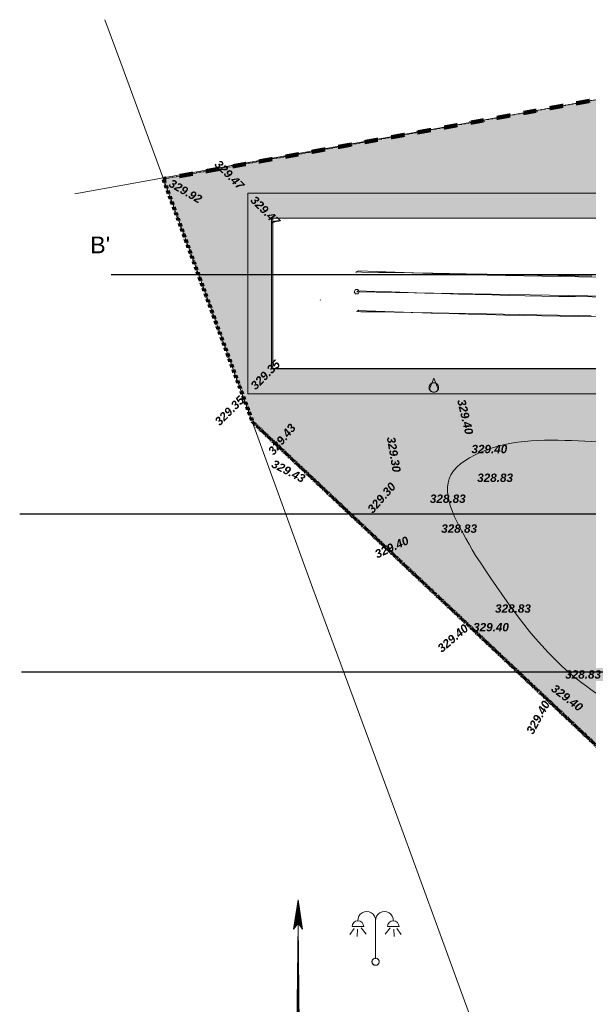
# Model space of a CAD drawing. Header units: centimetres. Extents: x -11246 to 29725, y -11714 to 13666.
# Tile 22 of 79: x 8211 to 8551, y 2223 to 2812. Entities that reach past the tile are written whole.
import ezdxf
from ezdxf.enums import TextEntityAlignment as Align

# ---------------------------------------------------------------- set-up
doc = ezdxf.new("R2010")
doc.units = ezdxf.units.CM
doc.linetypes.add('Centre 2', pattern=[0.03175, 0.00635, -0.004763, 0.015875, -0.004763])
doc.linetypes.add('IMPORT-BORDCHAUSSEE', pattern=[0])
for name, color, linetype, lineweight in [('0- Cloture', 7, 'Continuous', 5), ('Caches des symboles', 7, 'Continuous', 5), ('COV_EPURES', 7, 'Continuous', 5), ('FLECHE_NORD', 7, 'Continuous', 5), ('Surface Projet - Textes - Altitudes', 175, 'Continuous', 0)]:
    doc.layers.add(name, color=color, linetype=linetype, lineweight=lineweight)
doc.layers.add('0- Coupes', color=7, linetype='Continuous')
doc.layers.add('0- nouvelle giration', color=7, linetype='Continuous')
for name, color, linetype, lineweight, true_color in [('0- Piste', 5, 'Continuous', 5, 0x0000ff), ('CADASTRE', 190, 'IMPORT-BORDCHAUSSEE', 5, 0x7f00ff), ('INACTIF', 4, 'Continuous', 5, 0x00ffff), ('POLYGO', 7, 'Continuous', 5, 0xa50000), ('RESEAU_ECLAIRAGE_PUBLIC_SYMBOLE', 200, 'Continuous', 5, 0xbf00ff), ('VERDI_CLOTURE LIMITE DE PROPRIETE', 1, 'Continuous', 5, 0xff0000)]:
    doc.layers.add(name, color=color, linetype=linetype, lineweight=lineweight, true_color=true_color)
doc.styles.add('Altitude Surfaces projet', font='arialbi.ttf', dxfattribs={"height": 0.5})
doc.styles.add('CoteTitreD', font='arial.ttf', dxfattribs={"height": 0.0017})
doc.styles.add('SansSerif_B', font='sanssb__.ttf', dxfattribs={"height": 1.306576})

# ---------------------------------------------------------------- blocks, each defined once
blk = doc.blocks.new('APS_VERDI_PLAN MASSE_V2_REVIT_dwg_zs_cache-14888792-RDC Bâtiment 500')
at = {"layer": 'Caches des symboles', "flags": 128}
blk.add_lwpolyline([(-135.139, -47.819), (-135.217, -47.852), (-135.277, -47.911), (-135.309, -47.99), (-135.309, -48.074), (-135.277, -48.152), (-135.217, -48.212), (-135.139, -48.244), (-135.054, -48.244), (-134.976, -48.212), (-134.916, -48.152), (-134.884, -48.074), (-134.884, -47.99), (-134.916, -47.911), (-134.976, -47.852), (-135.054, -47.819)], close=True, dxfattribs=at)
blk = doc.blocks.new('APS_VERDI_PLAN MASSE_V2_REVIT_dwg_STE2-14888793-RDC Bâtiment 500')
at = {"layer": 'RESEAU_ECLAIRAGE_PUBLIC_SYMBOLE'}
for p, q in [((-135.096, -47.859), (-135.096, -45.588)), ((-136.372, -46.047), (-136.63, -46.402)), ((-136.501, -45.934), (-135.807, -45.934)), ((-136.178, -46.079), (-136.202, -46.523)), ((-135.969, -46.015), (-135.658, -46.39)), ((-134.224, -46.015), (-134.535, -46.39)), ((-133.692, -45.934), (-134.386, -45.934)), ((-134.015, -46.079), (-133.99, -46.523)), ((-133.821, -46.047), (-133.563, -46.402))]:
    blk.add_line(p, q, dxfattribs=at)
blk.add_circle((-135.096, -48.032), 0.217, dxfattribs=at)
for centre, radius, start, end in [((-135.625, -45.561), 0.529, 357.09825, 182.90175), ((-134.568, -45.561), 0.529, 357.09825, 182.90175), ((-136.154, -45.934), 0.347, 359.99501, 179.955), ((-134.039, -45.934), 0.347, 0.045, 180.00499)]:
    blk.add_arc(centre, radius, start, end, dxfattribs=at)
blk.add_blockref('APS_VERDI_PLAN MASSE_V2_REVIT_dwg_zs_cache-14888792-RDC Bâtiment 500', (0, 0))
blk = doc.blocks.new('APS_VERDI_PLAN MASSE_V2_REVIT_dwg_zs_cache-14888826-RDC Bâtiment 500')
at = {"layer": 'Caches des symboles', "flags": 128}
blk.add_lwpolyline([(-131.671, -13.417), (-131.772, -13.459), (-131.85, -13.537), (-131.892, -13.638), (-131.892, -13.748), (-131.85, -13.849), (-131.772, -13.927), (-131.671, -13.969), (-131.561, -13.969), (-131.46, -13.927), (-131.382, -13.849), (-131.34, -13.748), (-131.34, -13.638), (-131.382, -13.537), (-131.46, -13.459), (-131.561, -13.417), (-131.671, -13.417)], dxfattribs=at)
blk = doc.blocks.new('APS_VERDI_PLAN MASSE_V2_REVIT_dwg_4-14888827-RDC Bâtiment 500')
at = {"layer": 'INACTIF'}
blk.add_circle((-131.616, -13.693), 0.281, dxfattribs=at)
at = {"layer": 'POLYGO', "flags": 128}
blk.add_lwpolyline([(-131.897, -13.833), (-131.616, -13.131), (-131.335, -13.833)], dxfattribs=at)
blk.add_blockref('APS_VERDI_PLAN MASSE_V2_REVIT_dwg_zs_cache-14888826-RDC Bâtiment 500', (0, 0))
blk = doc.blocks.new('APS_VERDI_PLAN MASSE_V2_REVIT_dwg_y005-14888838-RDC Bâtiment 500')
at = {"layer": 'FLECHE_NORD'}
for p, q in [((0.054848, -7.666144), (-0.002798, -1.398808)), ((0.306413, -7.749317), (0.464405, -7.749317)), ((-1.796514, -8.369622), (-2.703879, -8.365168)), ((1.763008, -8.376744), (2.670385, -8.376744)), ((-0.505935, -9.054127), (-0.347942, -9.054127)), ((-0.138774, -13.01989), (-0.087807, -9.158698)), ((-0.102726, -12.928724), (-0.052967, -9.159158)), ((-0.084701, -12.88314), (-0.035548, -9.159388)), ((-0.066677, -12.837558), (-0.018128, -9.159618)), ((-0.048653, -12.791976), (-0.000709, -9.159848)), ((-0.002535, -12.792068), (-0.035947, -9.15943)), ((-0.03063, -12.746392), (0.01671, -9.160078)), ((-0.025476, -12.733361), (-0.018323, -9.158468)), ((0.015308, -12.837721), (-0.018527, -9.15927)), ((-0.01344, -12.764158), (0.03413, -9.160308)), ((0.033149, -12.883377), (-0.001106, -9.159109)), ((0.050991, -12.92903), (0.016313, -9.158949)), ((0.068832, -12.974685), (0.033734, -9.158789)), ((0.086675, -13.020339), (0.051155, -9.158628)), ((-1.106196, -9.811059), (-1.207011, -9.926763))]:
    blk.add_line(p, q, dxfattribs=at)
at = {"layer": 'FLECHE_NORD', "flags": 128}
for points in [[(-0.015337, -7.666144), (0, 0), (-0.002798, -1.398808), (-0.264799, -1.741575), (-0.211902, -1.672372), (0, 0), (-0.179823, -1.630401), (-0.134678, -1.571342), (0, 0), (-0.093629, -1.517637), (-0.045683, -1.454911), (0, 0), (0.029492, -1.441404), (0.061186, -1.483213), (0, 0), (0.09326, -1.525525), (0.135478, -1.581218), (0, 0), (0.165787, -1.621201), (0, 0), (0.197861, -1.663513), (0.222627, -1.696181), (0, 0), (-0.264799, -1.741575)], [(-0.06798, -7.666144), (-0.002798, -1.398808), (0.257829, -1.74262), (0, 0)], [(-0.085527, -7.666144), (-0.002798, -1.398808), (0.037302, -7.666144)], [(0.019755, -7.666144), (-0.002798, -1.398808), (-0.050432, -7.666144)], [(0.002209, -7.666144), (0.002209, -1.398808), (-0.032886, -7.666144)], [(-0.426939, -9.054127), (-0.426939, -7.836659), (0.384399, -8.954024), (0.384399, -7.749317)], [(0.068574, -9.158468), (0.104516, -13.065994), (-0.025476, -12.733361), (-0.156798, -13.065472), (-0.105226, -9.158468)]]:
    blk.add_lwpolyline(points, dxfattribs=at)
blk.add_lwpolyline([(-0.070388, -9.158928), (-0.12075, -12.974306)], close=True, dxfattribs=at)
at = {"layer": 'FLECHE_NORD'}
for centre, radius, start, end in [((-0.055477, -8.512772), 1.823567, 230.841128, 126.959599), ((-0.096044, -8.416213), 1.72221, 234.087858, 127.812738)]:
    blk.add_arc(centre, radius, start, end, dxfattribs=at)
at = {"layer": 'FLECHE_NORD', "insert": (-0.01812, -7.843419), "char_height": 1.306576, "width": 1.53918937, "attachment_point": 2, "line_spacing_factor": 0.957023, "style": 'SansSerif_B'}
blk.add_mtext('\\fSansSerif|b1|i0|c0|p34|;N', dxfattribs=at)
blk = doc.blocks.new('A$Cd462aaf2')
at = {"layer": 'Surface Projet - Textes - Altitudes', "color": 94, "style": 'Altitude Surfaces projet'}
for s, rotation, p in [('329.47', 315, (-144.587, -0.218, -329.963)), ('329.92', 330.09543, (-147.383, -1.424, -329.963)), ('329.35', 44.99962, (-144.587, -15.836, -329.963)), ('329.40', 283.34437, (-129.981, -14.411, -329.963)), ('329.43', 50.75791, (-141.376, -17.62, -329.963)), ('329.30', 279.48339, (-134.181, -16.647, -329.963)), ('329.43', 332.61847, (-141.255, -18.207, -329.963)), ('329.30', 48.68395, (-135.448, -21.092, -329.963)), ('329.40', 24.90457, (-135.1, -23.695, -329.963)), ('329.40', 40.35605, (-131.295, -29.376, -329.963)), ('329.40', 61.06713, (-125.906, -34.356, -329.963))]:
    blk.add_text(s, height=0.5, rotation=rotation, dxfattribs=at).set_placement(p, align=Align.MIDDLE_LEFT)
at = {"layer": 'Surface Projet - Textes - Altitudes', "color": 251, "style": 'Altitude Surfaces projet'}
for s, rotation, p in [('329.47', 315, (-142.442, -2.363, -329.963)), ('329.35', 44.99962, (-142.442, -13.691, -329.963))]:
    blk.add_text(s, height=0.5, rotation=rotation, dxfattribs=at).set_placement(p, align=Align.MIDDLE_LEFT)
at = {"layer": 'Surface Projet - Textes - Altitudes', "color": 160, "style": 'Altitude Surfaces projet'}
for s, p in [('329.40', (-129.367, -17.126, -329.963)), ('328.83', (-129.023, -18.843, -329.963)), ('328.83', (-131.851, -20.096, -329.963)), ('328.83', (-131.173, -21.884, -329.963)), ('328.83', (-127.955, -26.664, -329.963)), ('329.40', (-129.268, -27.779, -329.963)), ('328.83', (-123.763, -30.605, -329.963))]:
    blk.add_text(s, height=0.5, dxfattribs=at).set_placement(p, align=Align.TOP_LEFT)
blk.add_text('329.40', height=0.5, rotation=322.55233, dxfattribs=at).set_placement((-124.344, -31.401, -329.963), align=Align.TOP_LEFT)

msp = doc.modelspace()

# ---------------------------------------------------------------- hatches: boundary and pattern name
at = {"lineweight": 5, "true_color": 0xcccccc}
msp.add_hatch(color=254, dxfattribs=at).paths.add_polyline_path([(9298.48089, 2588.36142), (9298.45936, 2603.36147), (8362.47536, 2603.36147), (8362.47536, 2693.35904), (9672.3017, 2693.35885), (9672.30177, 2603.36147), (9672.30169, 2588.36147), (9686.52534, 2588.36159), (9686.52534, 2708.2297), (8347.47536, 2708.35904), (8347.47536, 2588.36147), (9268.46596, 2588.36142)])
at = {"layer": '0- nouvelle giration', "true_color": 0xafd9aa}
h = msp.add_hatch(dxfattribs=at)
h.set_pattern_fill('ANSI37', color=9, scale=0.1)
h.set_pattern_definition([(45, (7774.85803, 2729.026), (-0.224506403, 0.224506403), []), (135, (7774.85803, 2729.026), (-0.224506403, -0.224506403), [])])
edge = h.paths.add_edge_path(flags=17)
edge.add_line((9243.54198, 2448.57506), (9243.40936, 2448.57506))
edge.add_line((9243.40936, 2448.57506), (9243.40936, 2452.2833))
edge.add_line((9243.40936, 2452.2833), (9213.88491, 2450.3196))
edge.add_line((9213.88491, 2450.3196), (9188.19938, 2448.57785))
edge.add_line((9188.19938, 2448.57785), (9189.17129, 2392.50755))
edge.add_line((9189.17129, 2392.50755), (9220.30806, 2392.50755))
edge.add_arc((9166.29993, 2447.73581), 77.24662, 314.36005498, 360.62251027)
h.paths.add_polyline_path([(9193.58079, 2588.36128), (9151.37886, 2588.36128), (9151.37886, 2560.2884), (9193.58079, 2560.2884)], flags=17)
h.paths.add_polyline_path([(9211.56537, 2588.3353), (9298.47012, 2588.36142), (9298.47012, 2452.2884), (9279.95936, 2452.2884), (9279.95936, 2560.2884), (9211.56537, 2560.2884)], flags=17)
edge = h.paths.add_edge_path(flags=16)
edge.add_spline(control_points=[(8483.63265, 2491.6729), (8473.23546, 2509.79001), (8456.33208, 2536.75915), (8501.19299, 2563.08115), (8555.30671, 2558.80292), (8633.99958, 2558.51278), (8681.88639, 2561.54357), (8812.04957, 2556.79972), (8874.00138, 2556.75905), (8932.40475, 2532.3933), (8971.81768, 2508.73597), (8983.22669, 2487.83026), (8942.80299, 2467.39343), (8888.85969, 2450.1063), (8803.02282, 2466.39778), (8701.19564, 2474.157), (8620.77239, 2421.26211), (8598.90441, 2381.18833), (8525.9665, 2426.86303), (8500.19393, 2466.88495), (8483.63265, 2491.6729)], knot_values=[0, 0, 0, 0, 5.205560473, 7.910229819, 14.488220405, 21.740027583, 32.113314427, 40.526554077, 55.688985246, 57.317719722, 57.317719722, 57.317719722, 61.137916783, 67.881664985, 74.416986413, 84.722557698, 90.464298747, 100.393023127, 105.711588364, 114.635439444, 114.635439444, 114.635439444, 114.635439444], degree=3, periodic=0)
edge = h.paths.add_edge_path()
edge.add_line((9095.44936, 2560.2884), (9095.44936, 2588.36128))
edge.add_line((9095.44936, 2588.36128), (8363.63307, 2588.36128))
edge.add_line((8363.63307, 2588.36128), (8347.47536, 2588.36147))
edge.add_line((8347.47536, 2588.36147), (8347.47536, 2708.35904))
edge.add_line((8347.47536, 2708.35904), (9687.30169, 2708.35904))
edge.add_line((9687.30169, 2708.35904), (9687.30169, 2588.36147))
edge.add_line((9687.30169, 2588.36147), (9672.30169, 2588.36147))
edge.add_line((9672.30169, 2588.36147), (9658.58917, 2570.44484))
edge.add_line((9658.58917, 2570.44484), (9644.32377, 2552.98621))
edge.add_line((9644.32377, 2552.98621), (9655.60365, 2518.86519))
edge.add_line((9655.60365, 2518.86519), (9643.34668, 2506.62259))
edge.add_line((9643.34668, 2506.62259), (9643.49249, 2506.47575))
edge.add_line((9643.49249, 2506.47575), (9634.97242, 2498.0254))
edge.add_line((9634.97242, 2498.0254), (9630.38849, 2493.67959))
edge.add_line((9630.38849, 2493.67959), (9513.69088, 2377.11876))
edge.add_line((9513.69088, 2377.11876), (9478.72437, 2387.94953))
edge.add_line((9478.72437, 2387.94953), (9431.82234, 2350.27208))
edge.add_line((9431.82234, 2350.27208), (9458.61503, 2308.05654))
edge.add_line((9458.61503, 2308.05654), (9374.18395, 2254.47116))
edge.add_line((9374.18395, 2254.47116), (9347.39126, 2296.68669))
edge.add_arc((9428.4727, 2284.53475), 81.98701, 171.47633564, 199.44571408)
edge.add_line((9351.16245, 2257.24017), (9367.34464, 2226.77096))
edge.add_line((9367.34464, 2226.77096), (9368.11515, 2224.69579))
edge.add_line((9368.11515, 2224.69579), (9365.54978, 2216.76202))
edge.add_line((9365.54978, 2216.76202), (9377.5866, 2224.95335))
edge.add_line((9377.5866, 2224.95335), (9416.24641, 2253.29068))
edge.add_line((9416.24641, 2253.29068), (9472.80555, 2295.48829))
edge.add_line((9472.80555, 2295.48829), (9652.54838, 2490.2125))
edge.add_line((9652.54838, 2490.2125), (9772.29725, 2724.02599))
edge.add_line((9772.29725, 2724.02599), (9769.85803, 2724.02599))
edge.add_line((9769.85803, 2724.02599), (9769.85803, 2729.33575))
edge.add_line((9769.85803, 2729.33575), (8917.5, 2782.14161))
edge.add_line((8917.5, 2782.14161), (8846.58169, 2778.61069))
edge.add_line((8846.58169, 2778.61069), (8847.14345, 2777.72842))
edge.add_line((8847.14345, 2777.72842), (8826.38878, 2763.8532))
edge.add_line((8826.38878, 2763.8532), (8816.32012, 2774.42753))
edge.add_line((8816.32012, 2774.42753), (8817.76825, 2775.80644))
edge.add_line((8817.76825, 2775.80644), (8826.057, 2767.07514))
edge.add_line((8826.057, 2767.07514), (8826.67645, 2766.45085))
edge.add_line((8826.67645, 2766.45085), (8844.40644, 2778.30396))
edge.add_line((8844.40644, 2778.30396), (8844.28397, 2778.49629))
edge.add_line((8844.28397, 2778.49629), (8555.30881, 2764.10863))
edge.add_line((8555.30881, 2764.10863), (8297.07026, 2716.71972))
edge.add_line((8297.07026, 2716.71972), (8324.77286, 2641.2666))
edge.add_line((8324.77286, 2641.2666), (8337.47536, 2606.41193))
edge.add_line((8337.47536, 2606.41193), (8350.4065, 2571.35489))
edge.add_line((8350.4065, 2571.35489), (8664.08488, 2275.90748))
edge.add_line((8664.08488, 2275.90748), (9049.04773, 2275.99777))
edge.add_line((9049.04773, 2275.99777), (9270.19189, 2151.86878))
edge.add_line((9270.19189, 2151.86878), (9236.40839, 2180.53897))
edge.add_line((9236.40839, 2180.53897), (9193.74813, 2216.7424))
edge.add_line((9193.74813, 2216.7424), (9118.3404, 2282.04746))
edge.add_line((9118.3404, 2282.04746), (9095.69374, 2300.97689))
edge.add_arc((9063.44192, 2254.08914), 56.90906, 55.47779667, 90.22136055)
edge.add_line((9063.22205, 2310.99777), (9039.04773, 2285.99777))
edge.add_line((9039.04773, 2285.99777), (8989.04773, 2285.99777))
edge.add_line((8989.04773, 2285.99777), (8939.04773, 2285.99777))
edge.add_line((8939.04773, 2285.99777), (8889.04773, 2285.99777))
edge.add_line((8889.04773, 2285.99777), (8839.04773, 2285.99777))
edge.add_line((8839.04773, 2285.99777), (8789.04773, 2285.99777))
edge.add_line((8789.04773, 2285.99777), (8697.13197, 2285.99777))
edge.add_arc((8697.13197, 2335.99777), 50, 180, 270, ccw=False)
edge.add_line((8647.13197, 2335.99777), (8647.13197, 2376.37031))
edge.add_arc((8697.13197, 2376.37031), 50, 90, 180, ccw=False)
edge.add_line((8697.13197, 2426.37031), (8744.0519, 2426.37031))
edge.add_line((8744.0519, 2426.37031), (8763.95596, 2441.49739))
edge.add_line((8763.95596, 2441.49739), (8763.97109, 2441.47748))
edge.add_line((8763.97109, 2441.47748), (8775.46957, 2426.34791))
edge.add_line((8775.46957, 2426.34791), (8795.37362, 2441.47499))
edge.add_line((8795.37362, 2441.47499), (8806.86862, 2426.35))
edge.add_line((8806.86862, 2426.35), (8826.77267, 2441.47708))
edge.add_line((8826.77267, 2441.47708), (8838.25519, 2426.36851))
edge.add_line((8838.25519, 2426.36851), (8858.15924, 2441.49559))
edge.add_line((8858.15924, 2441.49559), (8869.66683, 2426.35403))
edge.add_line((8869.66683, 2426.35403), (8889.57088, 2441.48111))
edge.add_line((8889.57088, 2441.48111), (8901.05294, 2426.37314))
edge.add_line((8901.05294, 2426.37314), (8920.95699, 2441.50023))
edge.add_line((8920.95699, 2441.50023), (8932.35734, 2426.49977))
edge.add_line((8932.35734, 2426.49977), (8952.26139, 2441.62685))
edge.add_line((8952.26139, 2441.62685), (8963.87508, 2426.34568))
edge.add_line((8963.87508, 2426.34568), (8983.77913, 2441.47277))
edge.add_line((8983.77913, 2441.47277), (8995.21833, 2426.49977))
edge.add_line((8995.21833, 2426.49977), (9015.12239, 2441.62685))
edge.add_line((9015.12239, 2441.62685), (9026.73438, 2426.34791))
edge.add_line((9026.73438, 2426.34791), (9053.01733, 2446.32295))
edge.add_line((9053.01733, 2446.32295), (9083.27704, 2406.50755))
edge.add_line((9083.27704, 2406.50755), (9093.91704, 2392.50755))
edge.add_line((9093.91704, 2392.50755), (9145.20732, 2392.50755))
edge.add_line((9145.20732, 2392.50755), (9145.20732, 2445.66252))
edge.add_line((9145.20732, 2445.66252), (9095.44936, 2442.2884))
edge.add_line((9095.44936, 2442.2884), (9095.44936, 2560.2884))
at = {"layer": '0- nouvelle giration', "true_color": 0xadddf7}
h = msp.add_hatch(color=141, dxfattribs=at)
h.dxf.hatch_style = 1
edge = h.paths.add_edge_path()
edge.add_spline(control_points=[(8483.63265, 2491.6729), (8473.23546, 2509.79001), (8456.33208, 2536.75915), (8501.19299, 2563.08115), (8555.30671, 2558.80292), (8633.99958, 2558.51278), (8681.88639, 2561.54357), (8812.04957, 2556.79972), (8874.00138, 2556.75905), (8932.40475, 2532.3933), (8971.81768, 2508.73597), (8983.22669, 2487.83026), (8942.80299, 2467.39343), (8888.85969, 2450.1063), (8803.02282, 2466.39778), (8701.19564, 2474.157), (8620.77239, 2421.26211), (8598.90441, 2381.18833), (8525.9665, 2426.86303), (8500.19393, 2466.88495), (8483.63265, 2491.6729)], knot_values=[0, 0, 0, 0, 5.205560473, 7.910229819, 14.488220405, 21.740027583, 32.113314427, 40.526554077, 55.688985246, 57.317719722, 57.317719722, 57.317719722, 61.137916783, 67.881664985, 74.416986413, 84.722557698, 90.464298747, 100.393023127, 105.711588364, 114.635439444, 114.635439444, 114.635439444, 114.635439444], degree=3, periodic=0)

# ---------------------------------------------------------------- linework, layer by layer
at = {"lineweight": 5}
msp.add_line((8363.63307, 2588.36128), (9382.0762, 2588.36128), dxfattribs=at)
at = {"layer": '0- Cloture', "flags": 128}
msp.add_lwpolyline([(9347.39126, 2296.68669), (9431.82234, 2350.27208), (9478.72437, 2387.94953), (9513.69088, 2377.11876), (9655.602, 2518.86355), (9644.32377, 2552.98621), (9658.58917, 2570.44484), (9672.30169, 2588.36147), (9672.30169, 2603.36147), (9672.30169, 2693.35885), (8361.69901, 2693.35885), (8361.69901, 2603.23233), (9227.68294, 2603.23233), (9298.47012, 2603.36147), (9298.47012, 2588.36142), (9298.47012, 2558.45189), (9298.47012, 2458.7884), (9298.47012, 2452.2884), (9279.95936, 2452.2884)], dxfattribs=at)
at = {"layer": '0- Cloture'}
msp.add_open_spline([(8483.63265, 2491.6729), (8473.23546, 2509.79001), (8456.33208, 2536.75915), (8501.19299, 2563.08115), (8555.30671, 2558.80292), (8633.99958, 2558.51278), (8681.88639, 2561.54357), (8812.04957, 2556.79972), (8874.00138, 2556.75905), (8932.40475, 2532.3933), (8971.81768, 2508.73597), (8983.22669, 2487.83026), (8942.80299, 2467.39343), (8888.85969, 2450.1063), (8803.02282, 2466.39778), (8701.19564, 2474.157), (8620.77239, 2421.26211), (8598.90441, 2381.18833), (8525.9665, 2426.86303), (8500.19393, 2466.88495), (8483.63265, 2491.6729)], degree=3, knots=[0, 0, 0, 0, 5.205560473, 7.910229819, 14.488220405, 21.740027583, 32.113314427, 40.526554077, 55.688985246, 57.317719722, 57.317719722, 57.317719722, 61.137916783, 67.881664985, 74.416986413, 84.722557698, 90.464298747, 100.393023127, 105.711588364, 114.635439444, 114.635439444, 114.635439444, 114.635439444], dxfattribs=at)
at = {"layer": '0- Coupes'}
for p, q in [((8265.78246, 2659.53953), (9952.18871, 2659.53953)), ((8211.21391, 2516.43739), (9897.62015, 2516.43739)), ((8212.3194, 2422.11949), (9898.72565, 2422.11949))]:
    msp.add_line(p, q, dxfattribs=at)
at = {"layer": '0- Piste', "color": 1, "true_color": 0xff0000, "flags": 128}
for points in [[(8347.47536, 2708.35904), (9687.30169, 2708.35904), (9687.30169, 2588.36147), (8347.47536, 2588.36147)], [(8362.47536, 2693.35904), (9672.30169, 2693.35904), (9672.30169, 2603.36147), (8362.47536, 2603.36147)]]:
    msp.add_lwpolyline(points, close=True, dxfattribs=at)
at = {"layer": 'CADASTRE', "linetype": 'Continuous', "flags": 128}
for points in [[(9125.05647, 1827.20797), (9025.87286, 1882.4666), (8938.47286, 1930.1666), (8714.97286, 2049.8666), (8706.67286, 2051.4666), (8514.27286, 2123.2666), (8436.67286, 2336.0666), (8386.47286, 2471.9666), (8324.77286, 2641.2666), (8271.57286, 2786.1666), (8262.05648, 2812.01119)], [(9769.85803, 2729.33575), (8917.5, 2782.14161), (8555.30881, 2764.10863), (8244.15021, 2707.95354)]]:
    msp.add_lwpolyline(points, dxfattribs=at)
at = {"layer": 'COV_EPURES', "color": 6, "true_color": 0xff00ff}
msp.add_line((8390.83154, 2644.53194), (8391.05908, 2644.33643), dxfattribs=at)
at = {"layer": 'COV_EPURES', "color": 7}
for points in [[(8412.07284, 2660.86496, 0), (8412.90032, 2661.4744, 0), (8413.70905, 2661.75233, 0), (8424.67893, 2661.3439, 0), (8435.64957, 2660.95632, 0), (8446.62093, 2660.58958, 0), (8457.59296, 2660.24369, 0), (8468.56563, 2659.91864, 0), (8479.5389, 2659.61445, 0), (8490.51273, 2659.3311, 0), (8501.48708, 2659.0686, 0), (8512.4619, 2658.82696, 0), (8523.43716, 2658.60617, 0), (8534.41283, 2658.40623, 0), (8545.38885, 2658.22715, 0), (8556.36519, 2658.06892, 0), (8567.34182, 2657.93155, 0), (8578.31869, 2657.81503, 0), (8589.29575, 2657.71937, 0), (8590.98977, 2657.70647, 0)], [(8553.05102, 2658.70532, 0), (8543.05254, 2658.87978, 0), (8533.05406, 2659.05424, 0), (8520.55597, 2659.27232, 0), (8510.55749, 2659.44679, 0), (8500.55901, 2659.62125, 0), (8490.56053, 2659.79571, 0), (8478.06244, 2660.01379, 0), (8468.06396, 2660.18825, 0), (8458.06548, 2660.36272, 0), (8445.56738, 2660.5808, 0), (8435.5689, 2660.75526, 0), (8425.57043, 2660.92972, 0), (8415.57195, 2661.10419, 0), (8412.86626, 2661.1514, 0)], [(8413.2462, 2637.74144, 0), (8413.83785, 2638.34012, 0), (8413.02912, 2638.0622, 0), (8424.04401, 2637.65252, 0), (8435.05967, 2637.26378, 0), (8446.07604, 2636.89596, 0), (8457.09309, 2636.54908, 0), (8468.11079, 2636.22312, 0), (8479.12908, 2635.91811, 0), (8490.14793, 2635.63403, 0), (8501.1673, 2635.37088, 0), (8512.18715, 2635.12867, 0), (8523.20744, 2634.9074, 0), (8534.22813, 2634.70707, 0), (8545.24919, 2634.52768, 0), (8556.27056, 2634.36923, 0), (8567.29221, 2634.23172, 0), (8578.31411, 2634.11515, 0), (8589.33621, 2634.01953, 0), (8591.03717, 2634.00663, 0)], [(8552.63754, 2635.00893, 0), (8542.63906, 2635.18339, 0), (8532.64059, 2635.35785, 0), (8520.14249, 2635.57593, 0), (8510.14401, 2635.75039, 0), (8500.14553, 2635.92486, 0), (8490.14706, 2636.09932, 0), (8477.64896, 2636.3174, 0), (8467.65048, 2636.49186, 0), (8457.652, 2636.66632, 0), (8445.1539, 2636.8844, 0), (8435.15543, 2637.05887, 0), (8425.15695, 2637.23333, 0), (8415.15847, 2637.40779, 0), (8412.45278, 2637.455, 0)]]:
    msp.add_polyline3d(points, dxfattribs=at)
at = {"layer": 'COV_EPURES', "color": 6}
for points in [[(8414.15952, 2649.3032, 0), (8413.40952, 2650.60224, 0), (8411.90952, 2650.60224, 0), (8411.15952, 2649.3032, 0), (8411.90952, 2648.00416, 0), (8413.40952, 2648.00416, 0), (8414.15952, 2649.3032, 0)], [(8412.65952, 2649.3032, 0), (8413.36908, 2649.90726, 0)], [(8413.36908, 2649.90726, 0), (8423.36213, 2649.53453, 0), (8433.35581, 2649.17907, 0), (8443.35009, 2648.84086, 0), (8453.34494, 2648.51992, 0), (8463.34032, 2648.21625, 0), (8473.33622, 2647.92984, 0), (8483.3326, 2647.66069, 0), (8493.32942, 2647.40881, 0), (8503.32667, 2647.1742, 0), (8513.32431, 2646.95686, 0), (8523.3223, 2646.75679, 0), (8533.32063, 2646.57398, 0), (8543.31926, 2646.40845, 0), (8553.31816, 2646.26019, 0), (8563.3173, 2646.1292, 0), (8573.31665, 2646.01548, 0), (8583.31619, 2645.91903, 0), (8591.01347, 2645.85655, 0)], [(9080.264, 2637.65419, 0), (8412.65952, 2649.3032, 0)]]:
    msp.add_polyline3d(points, dxfattribs=at)
at = {"layer": 'VERDI_CLOTURE LIMITE DE PROPRIETE', "linetype": 'Centre 2', "lineweight": 90, "flags": 128}
msp.add_lwpolyline([(9270.19189, 2151.86878), (9049.04773, 2275.99777), (8664.08488, 2275.90748), (8350.4661, 2571.29875), (8337.47536, 2606.41193), (8297.07026, 2716.71972), (8555.30881, 2764.10863), (8917.5, 2782.14161), (9769.85803, 2729.33575)], dxfattribs=at)

# ---------------------------------------------------------------- block references
at = {"xscale": 10, "yscale": 10, "zscale": 10}
for name in ['A$Cd462aaf2', 'APS_VERDI_PLAN MASSE_V2_REVIT_dwg_4-14888827-RDC Bâtiment 500', 'APS_VERDI_PLAN MASSE_V2_REVIT_dwg_STE2-14888793-RDC Bâtiment 500']:
    msp.add_blockref(name, (9774.85803, 2729.02599), dxfattribs=at)
at = {"xscale": 10.07999999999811, "yscale": 10.07999999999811, "zscale": 10.07999999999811, "rotation": 0.1146331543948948}
msp.add_blockref('APS_VERDI_PLAN MASSE_V2_REVIT_dwg_y005-14888838-RDC Bâtiment 500', (8377.54968, 2285.7621), dxfattribs=at)

# ---------------------------------------------------------------- texts
at = {"layer": '0- Coupes', "insert": (8253.29515, 2682.32404), "char_height": 10, "attachment_point": 1, "style": 'CoteTitreD'}
msp.add_mtext_dynamic_manual_height_columns("B' ", width=99.1363899, gutter_width=10, heights=[0], dxfattribs=at)

doc.saveas('drawing.dxf')
